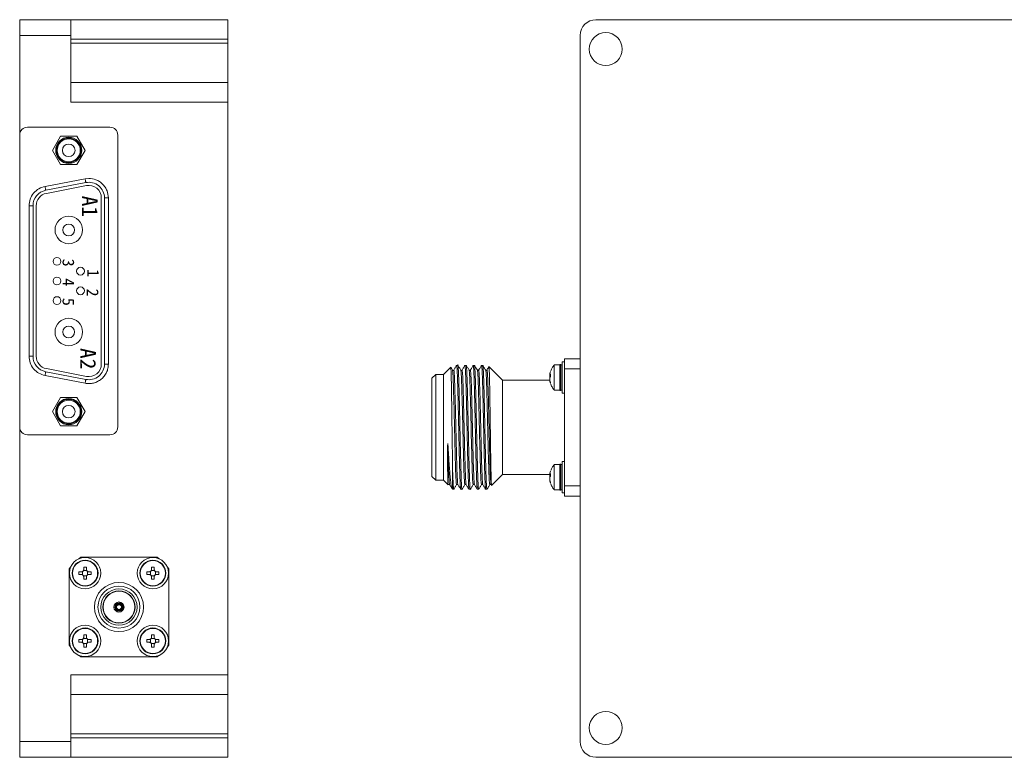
# Model space of a CAD drawing. Header units: millimetres. Extents: x 59 to 641, y 39 to 291.
# Tile 7 of 8: x 390 to 515, y 107 to 201. Entities that reach past the tile are written whole.
import ezdxf

# ---------------------------------------------------------------- set-up
doc = ezdxf.new("R2010")
doc.units = ezdxf.units.MM

msp = doc.modelspace()

# ---------------------------------------------------------------- linework, layer by layer
at = {"color": 7, "linetype": 'Continuous', "lineweight": 15}
for p, q in [((396.216, 200.697), (389.716, 200.697)), ((389.716, 200.697), (389.716, 198.697)), ((396.216, 200.697), (396.216, 198.697)), ((416.216, 200.697), (396.216, 200.697)), ((416.216, 200.697), (416.216, 198.197)), ((463.128, 200.697), (629.128, 200.697)), ((389.716, 198.697), (396.216, 198.697)), ((389.716, 185.997), (389.716, 198.697)), ((396.216, 198.697), (396.216, 190.197)), ((461.128, 198.697), (461.128, 108.697)), ((396.216, 198.197), (416.216, 198.197)), ((396.216, 197.697), (416.216, 197.697)), ((416.216, 198.197), (416.216, 197.697)), ((416.216, 197.697), (416.216, 192.697)), ((416.216, 192.697), (396.216, 192.697)), ((416.216, 192.697), (416.216, 190.197)), ((396.216, 190.197), (416.216, 190.197)), ((416.216, 190.197), (416.216, 117.197)), ((401.216, 186.997), (390.716, 186.997)), ((389.716, 185.997), (389.716, 148.797)), ((394.927, 185.847), (393.888, 184.047)), ((397.005, 185.847), (394.927, 185.847)), ((398.045, 184.047), (397.005, 185.847)), ((402.216, 148.797), (402.216, 185.997)), ((393.888, 184.047), (394.927, 182.247)), ((397.005, 182.247), (398.045, 184.047)), ((394.927, 182.247), (397.005, 182.247)), ((398.044, 180.43), (392.944, 179.45)), ((398.138, 179.939), (393.038, 178.959)), ((398.214, 179.547), (393.114, 178.566)), ((398.516, 180.475), (398.044, 180.43)), ((390.916, 176.995), (391.416, 176.995)), ((390.916, 176.995), (390.916, 157.799)), ((391.416, 176.995), (391.416, 157.799)), ((391.816, 176.995), (391.816, 157.799)), ((400.116, 156.818), (400.116, 177.975)), ((400.516, 156.818), (400.516, 177.975)), ((400.516, 177.975), (401.016, 177.975)), ((401.016, 156.818), (401.016, 177.975)), ((390.916, 157.799), (391.416, 157.799)), ((401.016, 156.818), (400.516, 156.818)), ((459.128, 157.097), (458.828, 157.097)), ((458.828, 157.097), (458.828, 153.097)), ((461.128, 157.497), (459.128, 157.497)), ((459.128, 157.497), (459.128, 156.209)), ((393.038, 155.835), (398.138, 154.854)), ((393.114, 156.227), (398.214, 155.247)), ((444.632, 156.4), (443.728, 155.497)), ((445.541, 156.647), (445.383, 156.647)), ((446.599, 156.647), (446.441, 156.647)), ((447.658, 156.647), (447.499, 156.647)), ((448.716, 156.647), (448.558, 156.647)), ((451.228, 154.747), (449.508, 156.468)), ((458.528, 156.697), (457.808, 156.697)), ((457.808, 153.497), (457.808, 156.697)), ((458.528, 153.497), (458.528, 156.697)), ((458.678, 156.747), (458.64, 156.747)), ((459.116, 155.894), (459.114, 155.889)), ((459.128, 155.892), (459.125, 155.897)), ((459.128, 156.209), (461.128, 156.209)), ((459.128, 141.284), (459.128, 156.209)), ((392.944, 155.344), (398.044, 154.363)), ((442.728, 155.497), (442.228, 154.997)), ((442.228, 154.997), (442.228, 142.497)), ((443.728, 155.497), (442.728, 155.497)), ((442.728, 155.497), (442.728, 141.997)), ((443.728, 155.497), (443.728, 141.997)), ((457.256, 154.747), (451.228, 154.747)), ((451.228, 154.747), (451.228, 142.747)), ((457.262, 155.41), (457.353, 155.41)), ((457.279, 155.433), (457.358, 155.55)), ((457.358, 155.236), (457.279, 155.119)), ((457.358, 154.445), (457.358, 154.315)), ((457.808, 153.497), (458.528, 153.497)), ((458.64, 153.447), (458.678, 153.447)), ((458.828, 153.097), (459.128, 153.097)), ((394.927, 152.547), (393.888, 150.747)), ((397.005, 152.547), (394.927, 152.547)), ((398.045, 150.747), (397.005, 152.547)), ((393.888, 150.747), (394.927, 148.947)), ((397.005, 148.947), (398.045, 150.747)), ((389.716, 108.697), (389.716, 148.797)), ((394.927, 148.947), (397.005, 148.947)), ((390.716, 147.797), (401.216, 147.797)), ((459.128, 144.397), (458.828, 144.397)), ((458.828, 144.397), (458.828, 140.397)), ((444.878, 143.195), (444.878, 140.85)), ((458.528, 143.997), (457.808, 143.997)), ((457.808, 140.797), (457.808, 143.997)), ((458.528, 140.797), (458.528, 143.997)), ((458.678, 144.047), (458.64, 144.047)), ((459.116, 143.194), (459.114, 143.189)), ((459.128, 143.192), (459.125, 143.197)), ((442.228, 142.497), (442.728, 141.997)), ((442.728, 141.997), (443.728, 141.997)), ((443.728, 141.997), (444.302, 141.423)), ((449.837, 141.355), (451.228, 142.747)), ((451.228, 142.747), (457.256, 142.747)), ((457.262, 142.71), (457.353, 142.71)), ((457.279, 142.733), (457.358, 142.85)), ((457.358, 142.536), (457.279, 142.419)), ((444.878, 140.847), (445.012, 140.847)), ((445.912, 140.847), (446.07, 140.847)), ((446.97, 140.847), (447.128, 140.847)), ((448.028, 140.847), (448.187, 140.847)), ((449.087, 140.847), (449.245, 140.847)), ((457.358, 141.745), (457.358, 141.615)), ((457.808, 140.797), (458.528, 140.797)), ((458.64, 140.747), (458.678, 140.747)), ((459.128, 141.284), (459.128, 139.997)), ((461.128, 141.284), (459.128, 141.284)), ((458.828, 140.397), (459.128, 140.397)), ((459.128, 139.997), (461.128, 139.997)), ((397.5, 132.197), (407.232, 132.197)), ((396.016, 120.981), (396.016, 130.713)), ((397.839, 130.491), (398.254, 130.491)), ((397.876, 130.637), (397.876, 130.942)), ((398.216, 130.942), (398.216, 130.637)), ((406.479, 130.491), (406.894, 130.491)), ((406.516, 130.637), (406.516, 130.942)), ((406.856, 130.942), (406.856, 130.637)), ((408.716, 130.713), (408.716, 120.981)), ((397.271, 129.997), (397.271, 130.337)), ((397.271, 130.337), (397.576, 130.337)), ((397.576, 129.997), (397.271, 129.997)), ((397.722, 129.959), (397.722, 130.374)), ((398.254, 129.842), (397.839, 129.842)), ((397.876, 129.391), (397.876, 129.697)), ((398.216, 129.697), (398.216, 129.391)), ((398.371, 130.374), (398.371, 129.959)), ((398.516, 130.337), (398.821, 130.337)), ((398.821, 129.997), (398.516, 129.997)), ((398.821, 130.337), (398.821, 129.997)), ((405.911, 129.997), (405.911, 130.337)), ((405.911, 130.337), (406.216, 130.337)), ((406.216, 129.997), (405.911, 129.997)), ((406.362, 129.959), (406.362, 130.374)), ((406.894, 129.842), (406.479, 129.842)), ((406.516, 129.391), (406.516, 129.697)), ((406.856, 129.697), (406.856, 129.391)), ((407.011, 130.374), (407.011, 129.959)), ((407.156, 130.337), (407.461, 130.337)), ((407.461, 129.997), (407.156, 129.997)), ((407.461, 130.337), (407.461, 129.997)), ((402.137, 126.234), (402.08, 126.276)), ((402.137, 125.459), (402.08, 125.417)), ((402.137, 126.309), (402.146, 126.239)), ((402.137, 126.234), (402.174, 126.169)), ((402.174, 125.524), (402.137, 125.459)), ((402.146, 125.454), (402.137, 125.384)), ((402.183, 126.175), (402.146, 126.239)), ((402.146, 125.454), (402.183, 125.519)), ((402.174, 126.169), (402.205, 126.102)), ((402.205, 125.591), (402.174, 125.524)), ((402.225, 126.114), (402.183, 126.175)), ((402.183, 125.519), (402.225, 125.579)), ((402.742, 125.852), (402.668, 125.858)), ((402.668, 125.835), (402.742, 125.841)), ((402.816, 125.852), (402.742, 125.852)), ((402.742, 125.841), (402.816, 125.842)), ((402.816, 125.852), (402.881, 125.88)), ((402.881, 125.814), (402.816, 125.842)), ((397.271, 121.357), (397.271, 121.697)), ((397.271, 121.697), (397.576, 121.697)), ((397.722, 121.319), (397.722, 121.734)), ((397.839, 121.851), (398.254, 121.851)), ((397.876, 121.997), (397.876, 122.302)), ((398.216, 122.302), (398.216, 121.997)), ((398.371, 121.734), (398.371, 121.319)), ((398.516, 121.697), (398.821, 121.697)), ((398.821, 121.697), (398.821, 121.357)), ((405.911, 121.357), (405.911, 121.697)), ((405.911, 121.697), (406.216, 121.697)), ((406.362, 121.319), (406.362, 121.734)), ((406.479, 121.851), (406.894, 121.851)), ((406.516, 121.997), (406.516, 122.302)), ((406.856, 122.302), (406.856, 121.997)), ((407.011, 121.734), (407.011, 121.319)), ((407.156, 121.697), (407.461, 121.697)), ((407.461, 121.697), (407.461, 121.357)), ((397.576, 121.357), (397.271, 121.357)), ((398.254, 121.202), (397.839, 121.202)), ((397.876, 120.751), (397.876, 121.057)), ((398.216, 121.057), (398.216, 120.751)), ((398.821, 121.357), (398.516, 121.357)), ((406.216, 121.357), (405.911, 121.357)), ((406.894, 121.202), (406.479, 121.202)), ((406.516, 120.751), (406.516, 121.057)), ((406.856, 121.057), (406.856, 120.751)), ((407.461, 121.357), (407.156, 121.357)), ((407.232, 119.497), (397.5, 119.497)), ((396.216, 117.197), (396.216, 108.697)), ((416.216, 117.197), (396.216, 117.197)), ((416.216, 114.697), (416.216, 117.197)), ((396.216, 114.697), (416.216, 114.697)), ((416.216, 114.697), (416.216, 109.697)), ((416.216, 109.697), (396.216, 109.697)), ((416.216, 109.197), (396.216, 109.197)), ((416.216, 109.697), (416.216, 109.197)), ((416.216, 109.197), (416.216, 106.697)), ((396.216, 108.697), (389.716, 108.697)), ((389.716, 108.697), (389.716, 106.697)), ((396.216, 108.697), (396.216, 106.697)), ((389.716, 106.697), (396.216, 106.697)), ((396.216, 106.697), (416.216, 106.697)), ((629.128, 106.697), (463.128, 106.697))]:
    msp.add_line(p, q, dxfattribs=at)
at = {"color": 8, "linetype": 'Continuous', "lineweight": 15}
for p, q in [((458.64, 156.747), (458.64, 153.572)), ((458.678, 153.447), (458.678, 156.747)), ((457.279, 155.433), (457.354, 155.433)), ((457.31, 154.597), (457.279, 154.597)), ((458.64, 153.572), (458.64, 153.447)), ((458.64, 144.047), (458.64, 140.872)), ((458.678, 140.747), (458.678, 144.047)), ((457.279, 142.733), (457.354, 142.733)), ((457.31, 141.897), (457.279, 141.897)), ((458.64, 140.872), (458.64, 140.747))]:
    msp.add_line(p, q, dxfattribs=at)
at = {"color": 7, "linetype": 'Continuous', "lineweight": 15, "flags": 128}
for points in [[(392.944, 179.45), (392.962, 179.354), (392.98, 179.262), (392.996, 179.177), (393.011, 179.102), (393.023, 179.041), (393.031, 178.996), (393.037, 178.968), (393.038, 178.959)], [(398.044, 180.43), (398.062, 180.335), (398.08, 180.242), (398.096, 180.158), (398.111, 180.083), (398.123, 180.022), (398.131, 179.977), (398.137, 179.949), (398.138, 179.939)], [(392.944, 155.344), (392.962, 155.439), (392.98, 155.531), (392.996, 155.616), (393.011, 155.691), (393.023, 155.752), (393.031, 155.797), (393.037, 155.825), (393.038, 155.835)], [(398.044, 154.363), (398.062, 154.459), (398.08, 154.551), (398.096, 154.636), (398.111, 154.71), (398.123, 154.771), (398.131, 154.816), (398.137, 154.844), (398.138, 154.854)], [(397.261, 132.006), (397.294, 132.033), (397.5, 132.197)], [(407.232, 132.197), (407.438, 132.033), (407.471, 132.006)], [(396.016, 130.713), (396.18, 130.919), (396.207, 130.951)], [(408.526, 130.951), (408.553, 130.919), (408.716, 130.713)], [(396.207, 120.742), (396.18, 120.774), (396.016, 120.981)], [(408.716, 120.981), (408.553, 120.774), (408.526, 120.742)], [(397.5, 119.497), (397.294, 119.66), (397.261, 119.687)], [(407.471, 119.687), (407.438, 119.66), (407.232, 119.497)]]:
    msp.add_lwpolyline(points, dxfattribs=at)
at = {"color": 7, "linetype": 'Continuous', "lineweight": 15}
for centre, radius in [((464.378, 196.947), 2.1), ((395.966, 184.047), 1.665), ((395.966, 184.047), 1.565), ((395.966, 184.047), 1.465), ((395.966, 184.047), 0.8), ((395.966, 173.897), 1.75), ((395.966, 173.897), 0.75), ((395.966, 160.897), 1.75), ((395.966, 160.897), 0.75), ((395.966, 150.747), 1.665), ((395.966, 150.747), 1.565), ((395.966, 150.747), 1.465), ((395.966, 150.747), 0.8), ((398.046, 130.167), 2), ((398.046, 130.167), 1.65), ((398.046, 130.167), 1.6), ((406.686, 130.167), 2), ((406.686, 130.167), 1.65), ((406.686, 130.167), 1.6), ((402.366, 125.847), 3.13), ((402.366, 125.847), 2.675), ((402.366, 125.847), 2.305), ((402.366, 125.847), 2.05), ((402.366, 125.847), 2.03), ((402.366, 125.847), 0.645), ((398.046, 121.527), 2), ((398.046, 121.527), 1.65), ((398.046, 121.527), 1.6), ((406.686, 121.527), 2), ((406.686, 121.527), 1.65), ((406.686, 121.527), 1.6), ((464.378, 110.447), 2.1)]:
    msp.add_circle(centre, radius, dxfattribs=at)
for centre, radius, start, end in [((463.128, 198.697), 2, 90, 180), ((390.716, 185.997), 1, 90, 180), ((401.216, 185.997), 1, 0, 90), ((398.516, 177.975), 2, 0, 100.88553), ((398.516, 177.975), 1.6, 0, 100.88553), ((393.416, 176.995), 2, 100.88553, 180), ((393.416, 176.995), 1.6, 100.88553, 180), ((394.466, 169.897), 0.5, 90, 270), ((394.466, 169.897), 0.5, 270, 90), ((397.466, 168.647), 0.5, 90, 270), ((397.466, 168.647), 0.5, 270, 90), ((394.466, 167.397), 0.5, 90, 270), ((394.466, 167.397), 0.5, 270, 90), ((397.466, 166.147), 0.5, 90, 270), ((397.466, 166.147), 0.5, 270, 90), ((394.466, 164.897), 0.5, 90, 270), ((394.466, 164.897), 0.5, 270, 90), ((393.416, 157.799), 2, 180, 259.11447), ((393.416, 157.799), 1.6, 180, 259.11447), ((398.516, 156.818), 2, 259.11447, 0), ((398.516, 156.818), 1.6, 259.11447, 0), ((459.4, 155.155), 2.166, 160.50424, 168.25975), ((458.64, 156.597), 0.15, 90, 138.18969), ((458.678, 156.597), 0.15, 0, 90), ((459.4, 155.168), 2.166, 191.74041, 199.49717), ((459.399, 155.038), 2.165, 191.73885, 199.49873), ((458.64, 153.597), 0.15, 221.81031, 270), ((458.678, 153.597), 0.15, 270, 0), ((390.716, 148.797), 1, 180, 270), ((401.216, 148.797), 1, 270, 0), ((459.4, 142.455), 2.166, 160.50283, 168.25959), ((458.64, 143.897), 0.15, 90, 138.18969), ((458.678, 143.897), 0.15, 0, 90), ((459.399, 142.468), 2.165, 191.73885, 199.49873), ((459.4, 142.338), 2.166, 191.74041, 199.49717), ((458.64, 140.897), 0.15, 221.81031, 270), ((458.678, 140.897), 0.15, 270, 0), ((402.366, 125.847), 0.516, 123.66651, 236.33349), ((402.366, 125.847), 0.45, 120.63663, 239.36337), ((402.366, 125.847), 0.376, 120.80532, 239.19468), ((402.366, 125.847), 0.302, 122.22504, 237.77496), ((402.366, 125.847), 0.516, 3.66651, 116.33349), ((402.366, 125.847), 0.516, 243.66651, 356.33349), ((402.366, 125.847), 0.45, 0.63663, 119.36337), ((402.366, 125.847), 0.45, 240.63663, 359.36337), ((402.366, 125.847), 0.376, 0.80532, 119.19468), ((402.366, 125.847), 0.376, 240.80532, 359.19468), ((402.366, 125.847), 0.302, 2.22504, 117.77496), ((402.366, 125.847), 0.302, 242.22504, 357.77496), ((463.128, 108.697), 2, 180, 270)]:
    msp.add_arc(centre, radius, start, end, dxfattribs=at)
for points, knots in [([(392.944, 179.45), (392.675, 179.37), (392.12, 179.206), (391.452, 178.617), (391, 177.849), (390.943, 177.274), (390.916, 176.995)], [0, 0, 0, 0, 0.2424016, 0.5000007, 0.7575963, 1, 1, 1, 1]), ([(401.016, 177.975), (400.983, 178.29), (400.931, 178.775), (400.619, 179.358), (400.296, 179.755), (399.899, 180.079), (399.316, 180.39), (398.831, 180.442), (398.516, 180.475)], [0, 0, 0, 0, 0.2394426, 0.3696534, 0.5000005, 0.6302108, 0.7605581, 1, 1, 1, 1]), ([(390.916, 157.799), (390.943, 157.52), (391, 156.944), (391.452, 156.176), (392.12, 155.587), (392.675, 155.423), (392.944, 155.344)], [0, 0, 0, 0, 0.2423995, 0.4999991, 0.7575983, 1, 1, 1, 1]), ([(398.044, 154.363), (398.226, 154.339), (398.591, 154.292), (399.14, 154.378), (399.659, 154.569), (400.121, 154.875), (400.508, 155.271), (400.794, 155.744), (400.982, 156.267), (401.005, 156.634), (401.016, 156.818)], [0, 0, 0, 0, 0.1250307, 0.2499983, 0.3749356, 0.499998, 0.6249379, 0.7499981, 0.874908, 1, 1, 1, 1]), ([(446.076, 140.881), (446.074, 140.868), (446.062, 140.786), (446.04, 140.949), (446.011, 141.282), (445.983, 141.847), (445.955, 142.606), (445.926, 143.534), (445.898, 144.618), (445.869, 145.81), (445.841, 147.096), (445.813, 148.417), (445.784, 149.759), (445.756, 151.061), (445.727, 152.309), (445.699, 153.444), (445.67, 154.458), (445.642, 155.292), (445.613, 155.979), (445.584, 156.405), (445.541, 156.953), (445.541, 156.647), (445.541, 156.647)], [0, 0, 0, 0, 0.01060615, 0.06762316, 0.1200079, 0.17391212, 0.22629733, 0.28020091, 0.33258603, 0.38649011, 0.43887507, 0.49277902, 0.54516388, 0.59906805, 0.65145291, 0.70535694, 0.75774153, 0.81164592, 0.86403083, 0.91793486, 0.99999867, 1, 1, 1, 1]), ([(444.878, 143.195), (444.872, 143.556), (444.86, 144.247), (444.842, 145.455), (444.824, 146.706), (444.806, 148.027), (444.789, 149.35), (444.771, 150.663), (444.753, 151.903), (444.735, 153.058), (444.718, 154.075), (444.7, 154.943), (444.682, 155.624), (444.664, 156.106), (444.648, 156.37), (444.637, 156.391), (444.632, 156.4)], [0, 0, 0, 0, 0.0782535, 0.1498725, 0.2235715, 0.2951132, 0.3687494, 0.4399645, 0.5132639, 0.5841607, 0.657133, 0.7276992, 0.8003304, 0.8705734, 0.9428725, 1, 1, 1, 1]), ([(444.854, 156.039), (444.792, 156.14), (444.722, 156.257), (444.651, 156.373), (444.642, 156.388)], [0, 0, 0, 0, 0.8678927, 1, 1, 1, 1]), ([(445.012, 156.04), (444.985, 156.018), (444.932, 155.975), (444.88, 156.018), (444.853, 156.04)], [0, 0, 0, 0, 0.5002285, 1, 1, 1, 1]), ([(445.379, 156.646), (445.318, 156.545), (445.196, 156.343), (445.073, 156.141), (445.012, 156.04)], [0, 0, 0, 0, 0.5000151, 1, 1, 1, 1]), ([(445.906, 140.87), (445.898, 140.892), (445.88, 140.938), (445.853, 141.292), (445.825, 141.845), (445.796, 142.607), (445.768, 143.534), (445.739, 144.618), (445.711, 145.81), (445.683, 147.096), (445.654, 148.417), (445.626, 149.759), (445.597, 151.061), (445.569, 152.309), (445.541, 153.444), (445.512, 154.456), (445.484, 155.297), (445.455, 155.963), (445.422, 156.482), (445.395, 156.71), (445.379, 156.632), (445.377, 156.624)], [0, 0, 0, 0, 0.0472376, 0.1001905, 0.1546788, 0.2076318, 0.2621205, 0.3150736, 0.3695621, 0.4225152, 0.4770039, 0.5299569, 0.5844457, 0.6373987, 0.6918874, 0.7448406, 0.7993288, 0.8522822, 0.9067708, 0.9897253, 1, 1, 1, 1]), ([(445.912, 156.04), (445.851, 156.141), (445.728, 156.343), (445.606, 156.545), (445.545, 156.646)], [0, 0, 0, 0, 0.4999913, 1, 1, 1, 1]), ([(446.07, 156.04), (446.044, 156.018), (445.991, 155.975), (445.938, 156.018), (445.912, 156.039)], [0, 0, 0, 0, 0.49979982, 1, 1, 1, 1]), ([(446.438, 156.646), (446.376, 156.545), (446.254, 156.343), (446.132, 156.141), (446.07, 156.04)], [0, 0, 0, 0, 0.50000377, 1, 1, 1, 1]), ([(446.97, 140.847), (446.96, 140.871), (446.94, 140.919), (446.911, 141.29), (446.883, 141.845), (446.855, 142.607), (446.826, 143.534), (446.798, 144.618), (446.769, 145.81), (446.741, 147.096), (446.713, 148.417), (446.684, 149.759), (446.656, 151.061), (446.627, 152.309), (446.599, 153.444), (446.57, 154.456), (446.542, 155.297), (446.513, 155.963), (446.48, 156.483), (446.454, 156.71), (446.437, 156.632), (446.435, 156.623)], [0, 0, 0, 0, 0.0570228, 0.1094129, 0.1633221, 0.2157123, 0.2696223, 0.3220122, 0.3759224, 0.4283119, 0.4822221, 0.5346123, 0.5885214, 0.6409116, 0.6948211, 0.7472115, 0.801121, 0.8535111, 0.9074206, 0.9894863, 1, 1, 1, 1]), ([(447.134, 140.88), (447.132, 140.867), (447.12, 140.786), (447.099, 140.95), (447.07, 141.282), (447.041, 141.847), (447.013, 142.606), (446.985, 143.534), (446.956, 144.618), (446.928, 145.81), (446.899, 147.096), (446.871, 148.417), (446.842, 149.759), (446.814, 151.061), (446.785, 152.309), (446.757, 153.444), (446.729, 154.456), (446.7, 155.299), (446.672, 155.957), (446.638, 156.512), (446.614, 156.596), (446.599, 156.647)], [0, 0, 0, 0, 0.0101863, 0.0672275, 0.1196345, 0.1735616, 0.2259682, 0.2798955, 0.3323024, 0.3862294, 0.4386364, 0.4925633, 0.5449704, 0.5988975, 0.6513046, 0.7052315, 0.7576388, 0.8115652, 0.8639727, 0.9178996, 1, 1, 1, 1]), ([(446.97, 156.04), (446.909, 156.141), (446.786, 156.343), (446.664, 156.545), (446.603, 156.646)], [0, 0, 0, 0, 0.4999872, 1, 1, 1, 1]), ([(447.128, 156.039), (447.102, 156.018), (447.049, 155.975), (446.996, 156.019), (446.97, 156.04)], [0, 0, 0, 0, 0.5003488, 1, 1, 1, 1]), ([(447.496, 156.645), (447.434, 156.544), (447.312, 156.342), (447.19, 156.14), (447.128, 156.039)], [0, 0, 0, 0, 0.49999941, 1, 1, 1, 1]), ([(448.022, 140.872), (448.014, 140.894), (447.997, 140.94), (447.97, 141.292), (447.941, 141.845), (447.913, 142.607), (447.885, 143.534), (447.856, 144.618), (447.828, 145.81), (447.799, 147.096), (447.771, 148.417), (447.742, 149.759), (447.714, 151.061), (447.686, 152.309), (447.657, 153.444), (447.629, 154.456), (447.6, 155.297), (447.572, 155.963), (447.538, 156.483), (447.512, 156.71), (447.495, 156.631), (447.493, 156.621)], [0, 0, 0, 0, 0.0461149, 0.0990729, 0.1535666, 0.2065248, 0.2610188, 0.3139771, 0.3684709, 0.4214292, 0.4759232, 0.5288814, 0.5833756, 0.6363338, 0.6908278, 0.7437861, 0.7982797, 0.8512382, 0.9057322, 0.9886948, 1, 1, 1, 1]), ([(448.192, 140.879), (448.19, 140.867), (448.178, 140.786), (448.157, 140.95), (448.128, 141.282), (448.1, 141.847), (448.071, 142.606), (448.043, 143.534), (448.014, 144.618), (447.986, 145.81), (447.958, 147.096), (447.929, 148.417), (447.901, 149.759), (447.872, 151.061), (447.844, 152.309), (447.816, 153.444), (447.787, 154.456), (447.759, 155.299), (447.73, 155.957), (447.697, 156.512), (447.672, 156.596), (447.658, 156.647)], [0, 0, 0, 0, 0.0100419, 0.0670914, 0.1195061, 0.173441, 0.2258561, 0.2797905, 0.3322055, 0.3861403, 0.4385551, 0.4924898, 0.5449046, 0.5988395, 0.6512542, 0.705189, 0.7576034, 0.8115386, 0.8639534, 0.9178876, 1, 1, 1, 1]), ([(448.028, 156.04), (447.967, 156.141), (447.844, 156.343), (447.722, 156.545), (447.661, 156.646)], [0, 0, 0, 0, 0.49999, 1, 1, 1, 1]), ([(448.187, 156.04), (448.161, 156.018), (448.108, 155.975), (448.055, 156.018), (448.029, 156.039)], [0, 0, 0, 0, 0.49979011, 1, 1, 1, 1]), ([(448.554, 156.645), (448.493, 156.544), (448.37, 156.342), (448.248, 156.14), (448.187, 156.039)], [0, 0, 0, 0, 0.500017, 1, 1, 1, 1]), ([(449.087, 140.847), (449.077, 140.871), (449.057, 140.919), (449.028, 141.29), (449, 141.845), (448.971, 142.607), (448.943, 143.534), (448.914, 144.618), (448.886, 145.81), (448.858, 147.096), (448.829, 148.417), (448.801, 149.759), (448.772, 151.061), (448.744, 152.309), (448.716, 153.444), (448.687, 154.456), (448.659, 155.297), (448.63, 155.963), (448.597, 156.483), (448.57, 156.71), (448.554, 156.63), (448.552, 156.621)], [0, 0, 0, 0, 0.0569692, 0.1093101, 0.1631686, 0.2155096, 0.2693688, 0.3217096, 0.375569, 0.4279094, 0.4817683, 0.5341092, 0.5879682, 0.6403092, 0.6941681, 0.7465092, 0.8003681, 0.8527089, 0.9065677, 0.9885658, 1, 1, 1, 1]), ([(449.251, 140.889), (449.249, 140.873), (449.237, 140.774), (449.215, 140.954), (449.186, 141.281), (449.158, 141.848), (449.13, 142.606), (449.101, 143.534), (449.073, 144.618), (449.044, 145.81), (449.016, 147.096), (448.988, 148.417), (448.959, 149.759), (448.931, 151.061), (448.902, 152.309), (448.874, 153.444), (448.845, 154.456), (448.817, 155.299), (448.788, 155.957), (448.755, 156.512), (448.731, 156.596), (448.716, 156.647)], [0, 0, 0, 0, 0.0107225, 0.0677328, 0.1201114, 0.1740093, 0.2263875, 0.2802856, 0.3326641, 0.3865624, 0.4389405, 0.4928388, 0.5452175, 0.5991148, 0.6514935, 0.7053912, 0.7577701, 0.8116678, 0.8640463, 0.917944, 1, 1, 1, 1]), ([(449.086, 156.04), (449.025, 156.141), (448.903, 156.343), (448.78, 156.545), (448.719, 156.646)], [0, 0, 0, 0, 0.4999902, 1, 1, 1, 1]), ([(449.245, 156.039), (449.218, 156.018), (449.166, 155.975), (449.113, 156.019), (449.086, 156.041)], [0, 0, 0, 0, 0.5004294, 1, 1, 1, 1]), ([(449.496, 156.453), (449.473, 156.416), (449.39, 156.278), (449.306, 156.141), (449.245, 156.04)], [0, 0, 0, 0, 0.26685303, 1, 1, 1, 1]), ([(449.504, 156.448), (449.505, 156.456), (449.513, 156.504), (449.526, 156.353), (449.545, 155.993), (449.562, 155.424), (449.58, 154.665), (449.598, 153.746), (449.616, 152.679), (449.633, 151.516), (449.651, 150.267), (449.669, 148.993), (449.687, 147.704), (449.71, 146.049), (449.74, 144.141), (449.776, 142.421), (449.808, 141.475), (449.829, 141.391), (449.837, 141.355)], [0, 0, 0, 0, 0.01140648, 0.07105111, 0.12438314, 0.17926351, 0.23253627, 0.28736872, 0.34039399, 0.39497129, 0.44775236, 0.50207855, 0.55460813, 0.60867552, 0.71439658, 0.81961037, 0.92433488, 1, 1, 1, 1]), ([(457.279, 155.596), (457.273, 155.567), (457.262, 155.508), (457.254, 155.443), (457.256, 155.425), (457.257, 155.416)], [0, 0, 0, 0, 0.3352686, 0.6708237, 1, 1, 1, 1]), ([(457.816, 156.687), (457.72, 156.572), (457.537, 156.352), (457.443, 156.081), (457.398, 155.952)], [0, 0, 0, 0, 0.5228266, 1, 1, 1, 1]), ([(457.279, 155.074), (457.273, 155.09), (457.262, 155.121), (457.254, 155.201), (457.256, 155.295), (457.262, 155.372), (457.27, 155.412), (457.271, 155.421)], [0, 0, 0, 0, 0.235467, 0.4711573, 0.7023456, 0.9315336, 1, 1, 1, 1]), ([(457.279, 155.119), (457.273, 155.103), (457.262, 155.072), (457.254, 154.992), (457.256, 154.898), (457.264, 154.806), (457.274, 154.751), (457.279, 154.727)], [0, 0, 0, 0, 0.2118078, 0.4237966, 0.6317556, 0.8379153, 1, 1, 1, 1]), ([(457.279, 154.597), (457.273, 154.627), (457.262, 154.685), (457.255, 154.747), (457.255, 154.781), (457.26, 154.779), (457.262, 154.779)], [0, 0, 0, 0, 0.2826448, 0.5655312, 0.8430399, 1, 1, 1, 1]), ([(457.262, 155.414), (457.264, 155.413), (457.267, 155.41), (457.274, 155.424), (457.279, 155.433)], [0, 0, 0, 0, 0.3532703, 1, 1, 1, 1]), ([(457.358, 155.55), (457.355, 155.498), (457.35, 155.394), (457.355, 155.288), (457.358, 155.236)], [0, 0, 0, 0, 0.4999839, 1, 1, 1, 1]), ([(457.397, 154.241), (457.454, 154.081), (457.549, 153.815), (457.738, 153.606), (457.814, 153.521)], [0, 0, 0, 0, 0.5968945, 1, 1, 1, 1]), ([(444.277, 146.519), (444.275, 146.542), (444.273, 146.583), (444.268, 146.637), (444.265, 146.67), (444.261, 146.687), (444.259, 146.692), (444.258, 146.693), (444.258, 146.693), (444.258, 146.693), (444.257, 146.693), (444.257, 146.693), (444.256, 146.692), (444.25, 146.675), (444.249, 146.646), (444.246, 146.599), (444.243, 146.524), (444.238, 146.391), (444.234, 146.148), (444.231, 145.838), (444.229, 145.471), (444.228, 144.97), (444.23, 144.307), (444.237, 143.347), (444.251, 142.314), (444.268, 141.886), (444.277, 141.666)], [0, 0, 0, 0, 0.0093624, 0.0163247, 0.0213572, 0.0226767, 0.0230605, 0.0231952, 0.0232512, 0.0233066, 0.0233681, 0.023443, 0.0236164, 0.0241477, 0.0315418, 0.0352686, 0.0436512, 0.0627409, 0.0899453, 0.144667, 0.1929234, 0.2476644, 0.3660655, 0.5005765, 0.742884, 1, 1, 1, 1]), ([(444.879, 140.933), (444.857, 140.914), (444.811, 140.869), (444.74, 141.07), (444.665, 141.493), (444.593, 142.106), (444.52, 142.91), (444.447, 143.864), (444.373, 144.956), (444.317, 145.86), (444.284, 146.397), (444.277, 146.519)], [0, 0, 0, 0, 0.1090612, 0.2422361, 0.3619613, 0.485178, 0.6043673, 0.7271427, 0.8440961, 0.9645732, 1, 1, 1, 1]), ([(445.018, 140.884), (445.016, 140.87), (445.004, 140.786), (444.982, 140.948), (444.953, 141.285), (444.919, 141.954), (444.894, 142.723), (444.878, 143.195)], [0, 0, 0, 0, 0.0435293, 0.2624078, 0.4635038, 0.6704328, 1, 1, 1, 1]), ([(457.816, 143.987), (457.72, 143.872), (457.537, 143.652), (457.443, 143.381), (457.398, 143.252)], [0, 0, 0, 0, 0.5228266, 1, 1, 1, 1]), ([(457.279, 142.896), (457.273, 142.867), (457.262, 142.808), (457.254, 142.743), (457.256, 142.725), (457.257, 142.716)], [0, 0, 0, 0, 0.3352629, 0.6708123, 1, 1, 1, 1]), ([(457.279, 142.374), (457.273, 142.39), (457.262, 142.421), (457.254, 142.501), (457.256, 142.595), (457.262, 142.672), (457.27, 142.712), (457.271, 142.721)], [0, 0, 0, 0, 0.2354593, 0.4711418, 0.7023554, 0.9315359, 1, 1, 1, 1]), ([(457.279, 142.419), (457.273, 142.403), (457.262, 142.372), (457.254, 142.292), (457.256, 142.198), (457.264, 142.106), (457.274, 142.051), (457.279, 142.027)], [0, 0, 0, 0, 0.2117949, 0.4237873, 0.6317794, 0.8379426, 1, 1, 1, 1]), ([(457.279, 141.897), (457.273, 141.927), (457.262, 141.985), (457.255, 142.047), (457.255, 142.081), (457.26, 142.079), (457.262, 142.079)], [0, 0, 0, 0, 0.282641, 0.5655236, 0.843043, 1, 1, 1, 1]), ([(457.262, 142.714), (457.264, 142.713), (457.267, 142.71), (457.274, 142.724), (457.279, 142.733)], [0, 0, 0, 0, 0.3532722, 1, 1, 1, 1]), ([(457.358, 142.85), (457.355, 142.798), (457.35, 142.694), (457.355, 142.588), (457.358, 142.536)], [0, 0, 0, 0, 0.4999839, 1, 1, 1, 1]), ([(444.302, 141.423), (444.296, 141.453), (444.287, 141.491), (444.278, 141.637), (444.277, 141.666)], [0, 0, 0, 0, 0.799092, 1, 1, 1, 1]), ([(444.277, 141.666), (444.291, 141.528), (444.306, 141.372), (444.322, 141.466), (444.324, 141.477)], [0, 0, 0, 0, 0.8872783, 1, 1, 1, 1]), ([(444.325, 141.454), (444.351, 141.475), (444.404, 141.518), (444.457, 141.474), (444.483, 141.453)], [0, 0, 0, 0, 0.5004758, 1, 1, 1, 1]), ([(444.483, 141.453), (444.544, 141.352), (444.648, 141.181), (444.751, 141.011), (444.793, 140.942)], [0, 0, 0, 0, 0.5928386, 1, 1, 1, 1]), ([(445.016, 140.848), (445.077, 140.949), (445.199, 141.151), (445.322, 141.353), (445.383, 141.454)], [0, 0, 0, 0, 0.4999992, 1, 1, 1, 1]), ([(445.382, 141.453), (445.409, 141.475), (445.462, 141.518), (445.514, 141.475), (445.541, 141.454)], [0, 0, 0, 0, 0.4998295, 1, 1, 1, 1]), ([(445.541, 141.453), (445.603, 141.352), (445.725, 141.15), (445.847, 140.948), (445.909, 140.847)], [0, 0, 0, 0, 0.4999818, 1, 1, 1, 1]), ([(446.074, 140.847), (446.135, 140.948), (446.257, 141.15), (446.38, 141.352), (446.441, 141.453)], [0, 0, 0, 0, 0.5000182, 1, 1, 1, 1]), ([(446.441, 141.454), (446.468, 141.475), (446.52, 141.518), (446.573, 141.475), (446.6, 141.453)], [0, 0, 0, 0, 0.5003994, 1, 1, 1, 1]), ([(446.599, 141.453), (446.661, 141.352), (446.783, 141.15), (446.905, 140.949), (446.967, 140.848)], [0, 0, 0, 0, 0.4999822, 1, 1, 1, 1]), ([(447.132, 140.847), (447.193, 140.948), (447.315, 141.15), (447.438, 141.352), (447.499, 141.453)], [0, 0, 0, 0, 0.5000132, 1, 1, 1, 1]), ([(447.499, 141.453), (447.525, 141.475), (447.578, 141.518), (447.631, 141.475), (447.658, 141.454)], [0, 0, 0, 0, 0.4998095, 1, 1, 1, 1]), ([(447.657, 141.454), (447.719, 141.353), (447.841, 141.151), (447.963, 140.949), (448.025, 140.848)], [0, 0, 0, 0, 0.49998839, 1, 1, 1, 1]), ([(448.19, 140.847), (448.251, 140.948), (448.373, 141.15), (448.496, 141.352), (448.557, 141.453)], [0, 0, 0, 0, 0.5000156, 1, 1, 1, 1]), ([(448.558, 141.454), (448.584, 141.475), (448.637, 141.518), (448.69, 141.475), (448.716, 141.453)], [0, 0, 0, 0, 0.5003123, 1, 1, 1, 1]), ([(448.716, 141.454), (448.777, 141.353), (448.899, 141.151), (449.022, 140.949), (449.083, 140.848)], [0, 0, 0, 0, 0.4999953, 1, 1, 1, 1]), ([(449.249, 140.847), (449.31, 140.948), (449.432, 141.15), (449.555, 141.352), (449.616, 141.453)], [0, 0, 0, 0, 0.5000091, 1, 1, 1, 1]), ([(449.616, 141.453), (449.642, 141.475), (449.695, 141.518), (449.748, 141.475), (449.774, 141.454)], [0, 0, 0, 0, 0.4998338, 1, 1, 1, 1]), ([(457.397, 141.541), (457.454, 141.381), (457.549, 141.115), (457.738, 140.906), (457.814, 140.821)], [0, 0, 0, 0, 0.5969093, 1, 1, 1, 1]), ([(397.576, 130.337), (397.609, 130.34), (397.675, 130.346), (397.764, 130.396), (397.832, 130.47), (397.87, 130.554), (397.874, 130.611), (397.876, 130.637)], [0, 0, 0, 0, 0.2118171, 0.4238019, 0.6317643, 0.8379253, 1, 1, 1, 1]), ([(397.876, 130.942), (397.933, 130.943), (398.046, 130.946), (398.159, 130.943), (398.216, 130.942)], [0, 0, 0, 0, 0.49997811, 1, 1, 1, 1]), ([(398.216, 130.637), (398.219, 130.604), (398.226, 130.538), (398.276, 130.448), (398.349, 130.381), (398.434, 130.343), (398.491, 130.338), (398.516, 130.337)], [0, 0, 0, 0, 0.2117894, 0.4238049, 0.6317937, 0.8379577, 1, 1, 1, 1]), ([(406.216, 130.337), (406.249, 130.34), (406.315, 130.346), (406.404, 130.396), (406.472, 130.47), (406.51, 130.554), (406.514, 130.611), (406.516, 130.637)], [0, 0, 0, 0, 0.211791, 0.4237804, 0.6317474, 0.8379256, 1, 1, 1, 1]), ([(406.516, 130.942), (406.573, 130.943), (406.686, 130.946), (406.799, 130.943), (406.856, 130.942)], [0, 0, 0, 0, 0.50002189, 1, 1, 1, 1]), ([(406.856, 130.637), (406.859, 130.604), (406.866, 130.538), (406.916, 130.448), (406.989, 130.381), (407.074, 130.343), (407.131, 130.338), (407.156, 130.337)], [0, 0, 0, 0, 0.21178291, 0.42379186, 0.63177415, 0.83793182, 1, 1, 1, 1]), ([(397.876, 129.697), (397.873, 129.73), (397.867, 129.796), (397.817, 129.885), (397.743, 129.952), (397.659, 129.991), (397.601, 129.995), (397.576, 129.997)], [0, 0, 0, 0, 0.21178208, 0.4237902, 0.63177168, 0.83792854, 1, 1, 1, 1]), ([(398.216, 129.391), (398.159, 129.39), (398.046, 129.387), (397.933, 129.39), (397.876, 129.391)], [0, 0, 0, 0, 0.50002189, 1, 1, 1, 1]), ([(398.516, 129.997), (398.483, 129.993), (398.417, 129.987), (398.328, 129.937), (398.261, 129.863), (398.222, 129.779), (398.218, 129.722), (398.216, 129.697)], [0, 0, 0, 0, 0.2117951, 0.4237834, 0.6317493, 0.8379265, 1, 1, 1, 1]), ([(406.516, 129.697), (406.513, 129.73), (406.507, 129.796), (406.457, 129.885), (406.383, 129.952), (406.299, 129.991), (406.241, 129.995), (406.216, 129.997)], [0, 0, 0, 0, 0.2117886, 0.4238033, 0.6317912, 0.8379544, 1, 1, 1, 1]), ([(406.856, 129.391), (406.799, 129.39), (406.686, 129.387), (406.573, 129.39), (406.516, 129.391)], [0, 0, 0, 0, 0.49997811, 1, 1, 1, 1]), ([(407.156, 129.997), (407.123, 129.993), (407.057, 129.987), (406.968, 129.937), (406.901, 129.863), (406.862, 129.779), (406.858, 129.722), (406.856, 129.697)], [0, 0, 0, 0, 0.2118211, 0.4238048, 0.6317661, 0.8379261, 1, 1, 1, 1]), ([(397.576, 121.697), (397.609, 121.7), (397.675, 121.706), (397.764, 121.756), (397.832, 121.83), (397.87, 121.914), (397.874, 121.971), (397.876, 121.997)], [0, 0, 0, 0, 0.21181217, 0.42379199, 0.63177282, 0.83792905, 1, 1, 1, 1]), ([(397.876, 122.302), (397.933, 122.303), (398.046, 122.306), (398.159, 122.303), (398.216, 122.302)], [0, 0, 0, 0, 0.4999781, 1, 1, 1, 1]), ([(398.216, 121.997), (398.219, 121.964), (398.226, 121.898), (398.276, 121.808), (398.349, 121.741), (398.434, 121.703), (398.491, 121.698), (398.516, 121.697)], [0, 0, 0, 0, 0.21181871, 0.42380508, 0.63179233, 0.83795492, 1, 1, 1, 1]), ([(406.216, 121.697), (406.249, 121.7), (406.315, 121.706), (406.404, 121.756), (406.472, 121.83), (406.51, 121.914), (406.514, 121.971), (406.516, 121.997)], [0, 0, 0, 0, 0.2117861, 0.4237706, 0.631756, 0.8379294, 1, 1, 1, 1]), ([(406.516, 122.302), (406.573, 122.303), (406.686, 122.306), (406.799, 122.303), (406.856, 122.302)], [0, 0, 0, 0, 0.5000219, 1, 1, 1, 1]), ([(406.856, 121.997), (406.859, 121.964), (406.866, 121.898), (406.916, 121.808), (406.989, 121.741), (407.074, 121.703), (407.131, 121.698), (407.156, 121.697)], [0, 0, 0, 0, 0.21181217, 0.42379199, 0.63177282, 0.83792905, 1, 1, 1, 1]), ([(397.876, 121.057), (397.873, 121.09), (397.867, 121.156), (397.817, 121.245), (397.743, 121.312), (397.659, 121.35), (397.601, 121.355), (397.576, 121.357)], [0, 0, 0, 0, 0.21181217, 0.42379199, 0.63177282, 0.83792905, 1, 1, 1, 1]), ([(398.216, 120.751), (398.159, 120.75), (398.046, 120.747), (397.933, 120.75), (397.876, 120.751)], [0, 0, 0, 0, 0.5000219, 1, 1, 1, 1]), ([(398.516, 121.357), (398.483, 121.353), (398.417, 121.347), (398.328, 121.297), (398.261, 121.223), (398.222, 121.139), (398.218, 121.082), (398.216, 121.057)], [0, 0, 0, 0, 0.2117861, 0.4237706, 0.631756, 0.8379294, 1, 1, 1, 1]), ([(406.516, 121.057), (406.513, 121.09), (406.507, 121.156), (406.457, 121.245), (406.383, 121.312), (406.299, 121.35), (406.241, 121.355), (406.216, 121.357)], [0, 0, 0, 0, 0.21181871, 0.42380508, 0.63179233, 0.83795492, 1, 1, 1, 1]), ([(406.856, 120.751), (406.799, 120.75), (406.686, 120.747), (406.573, 120.75), (406.516, 120.751)], [0, 0, 0, 0, 0.4999781, 1, 1, 1, 1]), ([(407.156, 121.357), (407.123, 121.353), (407.057, 121.347), (406.968, 121.297), (406.901, 121.223), (406.862, 121.139), (406.858, 121.082), (406.856, 121.057)], [0, 0, 0, 0, 0.21181217, 0.42379199, 0.63177282, 0.83792905, 1, 1, 1, 1])]:
    msp.add_open_spline(points, degree=3, knots=knots, dxfattribs=at)
at = {"color": 8, "linetype": 'Continuous', "lineweight": 15}
for points, knots in [([(444.854, 156.016), (444.866, 155.971), (444.893, 155.872), (444.936, 155.127), (444.982, 153.908), (445.027, 152.294), (445.071, 150.495), (445.114, 148.646), (445.157, 146.8), (445.201, 145.009), (445.247, 143.435), (445.293, 142.244), (445.337, 141.604), (445.366, 141.367), (445.381, 141.463), (445.383, 141.471)], [0, 0, 0, 0, 0.0697786, 0.1543753, 0.2420076, 0.3294855, 0.4136523, 0.492035, 0.5711212, 0.6557858, 0.7434406, 0.8308904, 0.9149847, 0.9932788, 1, 1, 1, 1]), ([(445.012, 155.989), (445.018, 156.01), (445.037, 156.085), (445.072, 155.734), (445.117, 154.91), (445.163, 153.579), (445.208, 151.914), (445.252, 150.099), (445.294, 148.251), (445.337, 146.413), (445.382, 144.655), (445.428, 143.145), (445.473, 142.084), (445.511, 141.529), (445.533, 141.511), (445.541, 141.505)], [0, 0, 0, 0, 0.0309751, 0.1112519, 0.1966308, 0.2843702, 0.3712421, 0.4542018, 0.5314914, 0.6118051, 0.6972077, 0.7849511, 0.8718087, 0.9547365, 1, 1, 1, 1]), ([(445.912, 156.029), (445.925, 155.973), (445.953, 155.853), (445.997, 155.066), (446.043, 153.818), (446.088, 152.187), (446.132, 150.382), (446.175, 148.533), (446.218, 146.688), (446.262, 144.904), (446.308, 143.35), (446.354, 142.186), (446.398, 141.583), (446.426, 141.36), (446.44, 141.455), (446.441, 141.456)], [0, 0, 0, 0, 0.0753701, 0.1602579, 0.2479985, 0.3353835, 0.4192802, 0.4973457, 0.5768507, 0.6618043, 0.7495647, 0.8369186, 0.9207399, 0.9987293, 1, 1, 1, 1]), ([(446.071, 155.988), (446.076, 156.009), (446.096, 156.082), (446.131, 155.721), (446.176, 154.884), (446.222, 153.543), (446.268, 151.872), (446.311, 150.055), (446.353, 148.207), (446.396, 146.37), (446.441, 144.615), (446.487, 143.113), (446.532, 142.065), (446.57, 141.523), (446.592, 141.511), (446.599, 141.506)], [0, 0, 0, 0, 0.033175, 0.1136175, 0.1991079, 0.2868862, 0.3737198, 0.4565744, 0.5338147, 0.6142938, 0.6998068, 0.7875889, 0.8744067, 0.9572314, 1, 1, 1, 1]), ([(446.97, 156.038), (446.97, 156.038), (446.984, 156.09), (447.013, 155.773), (447.058, 155.02), (447.104, 153.723), (447.15, 152.081), (447.193, 150.27), (447.236, 148.42), (447.279, 146.576), (447.323, 144.802), (447.369, 143.262), (447.415, 142.149), (447.458, 141.509), (447.486, 141.477), (447.499, 141.462)], [0, 0, 0, 0, 0.0008727, 0.0806491, 0.1657704, 0.2535593, 0.3407912, 0.4243608, 0.502115, 0.5819888, 0.6671734, 0.7549783, 0.8421764, 0.925669, 1, 1, 1, 1]), ([(447.128, 155.986), (447.135, 156.008), (447.155, 156.079), (447.191, 155.707), (447.236, 154.857), (447.282, 153.506), (447.327, 151.83), (447.37, 150.011), (447.413, 148.163), (447.456, 146.327), (447.5, 144.576), (447.546, 143.083), (447.592, 142.047), (447.629, 141.518), (447.65, 141.51), (447.658, 141.507)], [0, 0, 0, 0, 0.035716, 0.1162928, 0.2018606, 0.2896427, 0.3764034, 0.4591227, 0.536296, 0.6169021, 0.7024927, 0.7902782, 0.8770241, 0.959711, 1, 1, 1, 1]), ([(448.028, 156.025), (448.029, 156.029), (448.044, 156.079), (448.074, 155.743), (448.119, 154.954), (448.165, 153.631), (448.211, 151.973), (448.254, 150.157), (448.297, 148.307), (448.34, 146.465), (448.384, 144.699), (448.43, 143.18), (448.476, 142.097), (448.518, 141.495), (448.545, 141.48), (448.557, 141.473)], [0, 0, 0, 0, 0.0058578, 0.0860104, 0.1713691, 0.25920623, 0.34628646, 0.42953369, 0.50703873, 0.58728742, 0.67270614, 0.76055679, 0.84760024, 0.93076884, 1, 1, 1, 1]), ([(448.187, 155.986), (448.193, 156.008), (448.214, 156.076), (448.25, 155.693), (448.295, 154.83), (448.341, 153.47), (448.386, 151.787), (448.43, 149.968), (448.472, 148.12), (448.515, 146.284), (448.56, 144.537), (448.606, 143.052), (448.651, 142.028), (448.688, 141.512), (448.709, 141.508), (448.716, 141.507)], [0, 0, 0, 0, 0.0378151, 0.1185038, 0.2041263, 0.291887, 0.3785511, 0.4611103, 0.538193, 0.618918, 0.7045615, 0.7923261, 0.8789734, 0.9615013, 1, 1, 1, 1]), ([(449.086, 156.015), (449.088, 156.02), (449.104, 156.066), (449.135, 155.71), (449.18, 154.886), (449.226, 153.538), (449.272, 151.864), (449.315, 150.044), (449.358, 148.193), (449.401, 146.353), (449.445, 144.597), (449.491, 143.099), (449.537, 142.047), (449.578, 141.481), (449.604, 141.482), (449.616, 141.482)], [0, 0, 0, 0, 0.01038208, 0.09087786, 0.17643426, 0.2642796, 0.35116831, 0.43405764, 0.51133765, 0.59192716, 0.67754199, 0.76539727, 0.8522462, 0.93505368, 1, 1, 1, 1]), ([(449.245, 155.986), (449.252, 156.007), (449.273, 156.071), (449.31, 155.679), (449.354, 154.803), (449.4, 153.433), (449.446, 151.745), (449.489, 149.924), (449.531, 148.076), (449.574, 146.241), (449.619, 144.498), (449.665, 143.022), (449.711, 142.009), (449.747, 141.501), (449.769, 141.504), (449.776, 141.504)], [0, 0, 0, 0, 0.0390137, 0.1196221, 0.205093, 0.2926235, 0.3789825, 0.4611877, 0.5380102, 0.6186525, 0.7041456, 0.7916785, 0.8780218, 0.9601936, 1, 1, 1, 1]), ([(444.277, 146.519), (444.292, 145.914), (444.322, 144.687), (444.368, 143.178), (444.414, 142.102), (444.452, 141.534), (444.475, 141.512), (444.483, 141.504)], [0, 0, 0, 0, 0.2185097, 0.4432078, 0.6658303, 0.8785581, 1, 1, 1, 1])]:
    msp.add_open_spline(points, degree=3, knots=knots, dxfattribs=at)

# ---------------------------------------------------------------- texts
at = {"attachment_point": 1, "rotation": 270}
for s, width, heights, insert, char_height in [('{\\fSimSun|b0|i0|c134|p2;A1}', 5.32355, [4.928], (399.659, 178.267), 2), ('{\\fSimSun|b0|i0|c134|p2;3}', 1.5, [4.928], (396.68, 170.246), 1.5), ('{\\fSimSun|b0|i0|c134|p2;1}', 1.5, [4.928], (399.83, 168.927), 1.5), ('{\\fSimSun|b0|i0|c134|p2;4}', 1.5, [4.928], (396.68, 167.746), 1.5), ('{\\fSimSun|b0|i0|c134|p2;2}', 1.5, [4.928], (399.765, 166.429), 1.5), ('{\\fSimSun|b0|i0|c134|p2;5}', 1.5, [4.928], (396.68, 165.246), 1.5), ('{\\fSimSun|b0|i0|c134|p2;A2}', 5.32355, [5.121], (399.426, 158.859), 2)]:
    msp.add_mtext_dynamic_manual_height_columns(s, width=width, gutter_width=31.75, heights=heights, dxfattribs=dict(at, insert=insert, char_height=char_height))

doc.saveas('drawing.dxf')
